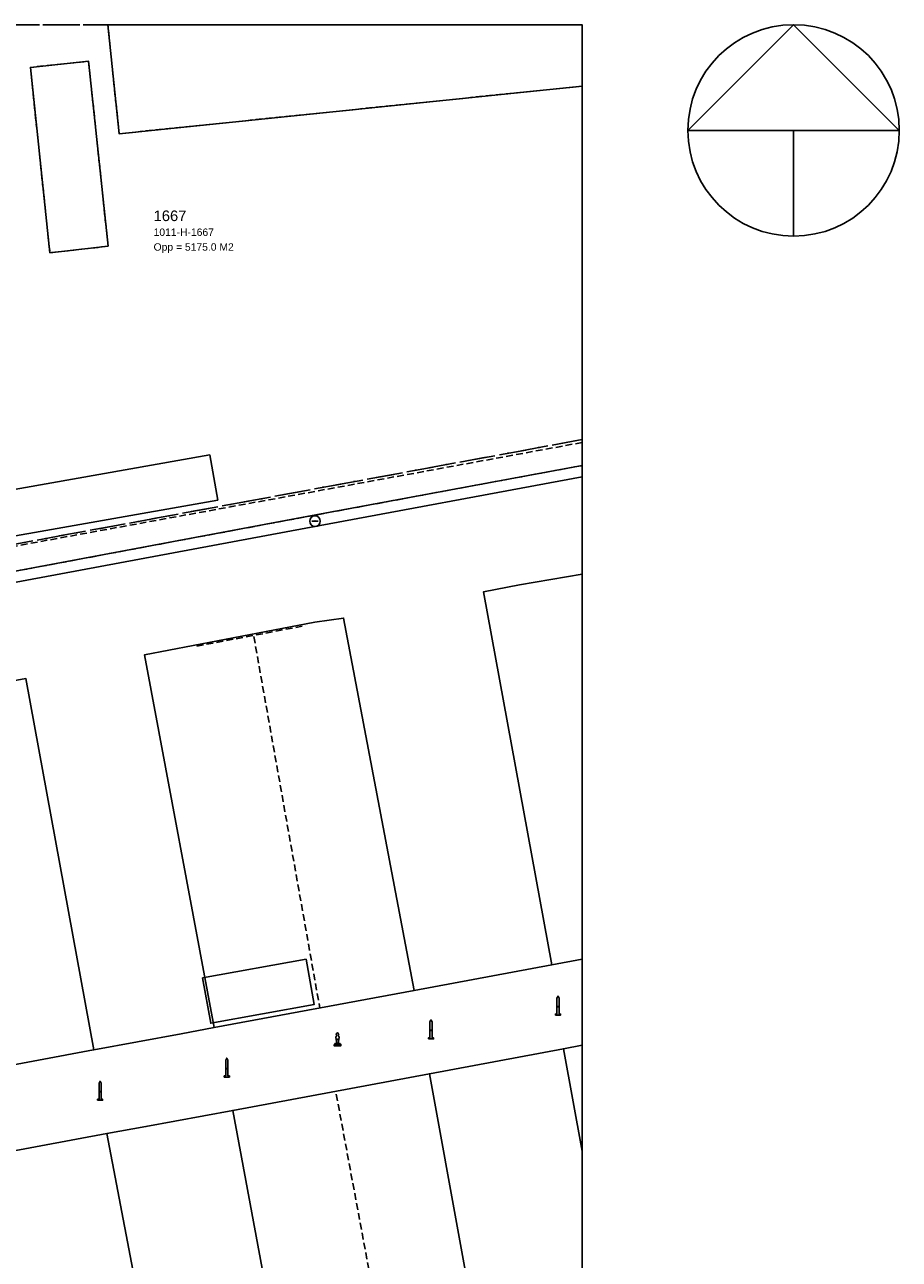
# Model space of a CAD drawing. Header units: millimetres. Extents: x 164728506 to 164943506, y 402859234 to 403059398.
# Tile 14 of 14: x 164902140 to 164943506, y 403001008 to 403059398. Entities that reach past the tile are written whole.
import ezdxf

# ---------------------------------------------------------------- set-up
doc = ezdxf.new("R2010")
doc.units = ezdxf.units.MM
doc.header["$LTSCALE"] = 100
for name, pattern in [('BORDER', [44.45, 12.7, -6.35, 12.7, -6.35, 0, -6.35]), ('HIDDEN', [9.525, 6.35, -3.175]), ('HIDDEN2', [4.7625, 3.175, -1.5875])]:
    doc.linetypes.add(name, pattern=pattern)
for name, color, linetype in [('GEBOUWINSTALLATIE', 7, 'Continuous'), ('K--L9000_PERCEEL', 210, 'BORDER'), ('KADASTRALE_CODE', 7, 'Continuous'), ('KADASTRALE_OPPERVLAK', 7, 'Continuous'), ('NOORDPIJL', 8, 'Continuous'), ('ONBEGROEIDTERREINDEEL', 15, 'HIDDEN2'), ('PAAL', 14, 'Continuous'), ('PAND', 240, 'Continuous'), ('PERCEELNUMMER', 7, 'Continuous'), ('PUT', 8, 'Continuous'), ('RASTERVERDELING', 8, 'HIDDEN'), ('SCHEIDING', 14, 'HIDDEN2'), ('STRAATMEUBILAIR', 14, 'Continuous'), ('WEGDEEL', 8, 'Continuous')]:
    doc.layers.add(name, color=color, linetype=linetype)
doc.styles.get("Standard").update_dxf_attribs({"font": 'arial.ttf'})

# ---------------------------------------------------------------- blocks, each defined once
blk = doc.blocks.new('NOORDPIJL')
at = {"flags": 128}
for points in [[(-5000, 0), (5000, 0), (0, 5000), (-5000, 0)], [(0, 0), (0, -5000)]]:
    blk.add_lwpolyline(points, dxfattribs=at)
blk.add_circle((0, 0), 5000)
blk = doc.blocks.new('PAAL')
at = {"flags": 128}
blk.add_lwpolyline([(-120, -400), (120, -400), (120, -350), (50, -350), (50, 400), (0, 500), (-50, 400), (-50, -350), (-120, -350), (-120, -400)], dxfattribs=at)
blk.add_point((0, 0))
blk = doc.blocks.new('PUT')
at = {"flags": 128}
blk.add_lwpolyline([(-150, 0), (150, 0)], dxfattribs=at)
blk.add_circle((0, 0), 250)
blk.add_point((0, 0))
blk = doc.blocks.new('KUNSTOBJECT')
blk.add_lwpolyline([(-35, -191), (-111, -191), (-111, -243), (111, -243), (111, -191), (35, -191), (80, 107), (30, 197, 3.728977), (-30, 197), (-80, 107)], format="xyb", close=True)
blk.add_lwpolyline([(-158, -243), (-158, -307), (158, -307), (158, -243)], close=True)
blk.add_point((0, 0))

msp = doc.modelspace()

# ---------------------------------------------------------------- linework, layer by layer
at = {"layer": 'GEBOUWINSTALLATIE', "flags": 128}
for points in [[(164911268, 403036915), (164910890, 403039053), (164892904, 403035876), (164893282, 403033738), (164911268, 403036915)], [(164915446, 403015205), (164910553, 403014319), (164910942, 403012174), (164915834, 403013060), (164915446, 403015205)]]:
    msp.add_lwpolyline(points, dxfattribs=at)
at = {"layer": 'K--L9000_PERCEEL', "flags": 128}
for points in [[(164728506, 403040476.125252), (164729171, 403039335), (164735004, 403010031), (164739536, 402987305), (164737267, 402986879), (164735535, 402986565), (164741518, 402955704), (164747148, 402926452), (164747963, 402926229), (164748753, 402926007), (164754285, 402895241), (164760455, 402860816), (164760709.125431, 402859398), (164801639.096418, 402859398), (164801014, 402862784), (164813826, 402865135), (164816896, 402865698), (164815160.185277, 402859398), (164846862.306409, 402859398), (164913849, 402872140), (164914838, 402874023), (164928506, 402876621.118342), (164928506, 403039774.590729), (164861492, 403027425), (164855269.358473, 403059398), (164836509.14906, 403059398), (164837365, 403054238), (164835717, 403053917), (164737911, 403034876), (164737857, 403034866), (164732382, 403045816), (164731355, 403047870), (164728506, 403053568), (164728506, 403040476.125252)], [(164855269.358473, 403059398), (164861492, 403027425), (164928506, 403039774.590729), (164928506, 403059398), (164855269.358473, 403059398)]]:
    msp.add_lwpolyline(points, dxfattribs=at)
at = {"layer": 'ONBEGROEIDTERREINDEEL', "flags": 128}
for points in [[(164928506, 403059398), (164928506, 403056494.670094), (164906605, 403054242), (164906074.586237, 403059398), (164892959.669944, 403059398), (164893946, 403050937), (164870732, 403048268), (164871139, 403043060), (164872764, 403043190), (164873021, 403040773), (164873442, 403036824), (164873757, 403034059), (164887450, 403036590), (164887860, 403034310), (164885540, 403033890), (164886135, 403030679), (164886873, 403030824), (164888259, 403031097), (164892268, 403031784), (164915485, 403036133), (164928506, 403038551.681792), (164928506, 403059398), (164928506, 403059398)], [(164906083, 403048920), (164903330, 403048610), (164902407, 403057380), (164905162, 403057670), (164906083, 403048920)]]:
    msp.add_lwpolyline(points, dxfattribs=at)
at = {"layer": 'PAND', "flags": 128}
for points in [[(164906074.586237, 403059398), (164906605, 403054242), (164928506, 403056494.670094), (164928506, 403059398), (164906074.586237, 403059398)], [(164906083, 403048920), (164905162, 403057670), (164902407, 403057380), (164903330, 403048610), (164906083, 403048920)]]:
    msp.add_lwpolyline(points, dxfattribs=at)
at = {"layer": 'RASTERVERDELING', "flags": 128}
msp.add_lwpolyline([(164728506, 402859398), (164928506, 402859398), (164928506, 403059398), (164728506, 403059398), (164728506, 402859398)], dxfattribs=at)
at = {"layer": 'SCHEIDING', "flags": 128}
for points in [[(164928506, 403039637.659269), (164915445, 403037247), (164888188, 403032274), (164887279, 403032108), (164885931, 403031862)], [(164910277, 403030006), (164915426, 403030981)], [(164912977, 403030460), (164916101, 403012880)], [(164916876, 403008817), (164922867, 402976595)]]:
    msp.add_lwpolyline(points, dxfattribs=at)
at = {"layer": 'WEGDEEL', "flags": 128}
for points in [[(164928506, 403038551.681792), (164915485, 403036133), (164892268, 403031784), (164888259, 403031097), (164886873, 403030824), (164886135, 403030679), (164886234, 403030148), (164915443, 403035586), (164928506, 403038011.483761), (164928506, 403038551.681792)], [(164928506, 402963582.651667), (164928506, 403038011.483761), (164915443, 403035586), (164886234, 403030148), (164886530, 403028550), (164874330, 403026290), (164873493, 403030911)], [(164899708, 403028016), (164902198, 403028473), (164905405, 403010911), (164909542, 403011678), (164911098, 403011967), (164907799, 403029590), (164915858, 403031136), (164917222, 403031334), (164920558, 403013723), (164920564, 403013724), (164927067, 403014939), (164923834, 403032569), (164925542, 403032899), (164928506, 403033415.761652), (164928506, 403006116.44304)], [(164925542, 403032899), (164923834, 403032569), (164927067, 403014939), (164928506, 403015207.93932), (164928506, 403033415.761652), (164925542, 403032899)], [(164915858, 403031136), (164907799, 403029590), (164911098, 403011967), (164920558, 403013723), (164917222, 403031334), (164915858, 403031136)], [(164899708, 403028016), (164892028, 403026577), (164895228, 403009002), (164905393, 403010909), (164905405, 403010911), (164902198, 403028473), (164899708, 403028016)], [(164928506, 403015207.93932), (164927067, 403014939), (164920564, 403013724), (164920558, 403013723), (164911098, 403011967), (164909542, 403011678), (164905405, 403010911), (164905393, 403010909), (164895228, 403009002), (164889723, 403007969), (164884851, 403007055), (164883198, 403006745), (164872269, 403004691), (164871735, 403004591), (164865881, 403003491), (164853074, 403001085), (164852701, 403003052), (164850743, 403002675), (164846470, 403001852), (164847579, 402995999)], [(164873858, 403000932), (164883832, 403002805), (164885320, 403003084), (164890352, 403004028), (164896119, 403005109), (164896145, 403005114), (164906028, 403006957), (164907871, 403007288), (164911981, 403008052), (164921279, 403009782), (164927621, 403010964), (164928506, 403011128.908015), (164928506, 403015207.93932)], [(164928506, 403006116.44304), (164927621, 403010964), (164921279, 403009782), (164927221, 402977143)], [(164928506, 403011128.908015), (164927621, 403010964), (164928506, 403006116.44304), (164928506, 403011128.908015)], [(164921279, 403009782), (164911981, 403008052), (164918065, 402975272), (164927221, 402977143), (164921279, 403009782)], [(164918065, 402975272), (164911981, 403008052), (164907871, 403007288), (164906028, 403006957), (164912255, 402974316)], [(164906028, 403006957), (164896145, 403005114), (164901872, 402974950), (164901870, 402974945), (164902326, 402972476), (164904740, 402972931), (164912255, 402974316), (164906028, 403006957)]]:
    msp.add_lwpolyline(points, dxfattribs=at)

# ---------------------------------------------------------------- block references
at = {"layer": 'NOORDPIJL'}
msp.add_blockref('NOORDPIJL', (164938506, 403054398), dxfattribs=at)
at = {"layer": 'PAAL'}
for p in [(164927364, 403012955), (164921355, 403011832), (164911700, 403010029), (164905707, 403008931)]:
    msp.add_blockref('PAAL', p, dxfattribs=at)
at = {"layer": 'PUT'}
msp.add_blockref('PUT', (164915871, 403035919), dxfattribs=at)
at = {"layer": 'STRAATMEUBILAIR'}
msp.add_blockref('KUNSTOBJECT', (164916934, 403011412), dxfattribs=at)

# ---------------------------------------------------------------- texts
at = {"layer": 'KADASTRALE_CODE'}
msp.add_text('1011-H-1667', height=350, dxfattribs=at).set_placement((164908236, 403049410))
at = {"layer": 'KADASTRALE_OPPERVLAK'}
msp.add_text('Opp = 5175.0 M2', height=350, dxfattribs=at).set_placement((164908236, 403048710))
at = {"layer": 'PERCEELNUMMER'}
msp.add_text('1667', height=500, dxfattribs=at).set_placement((164908236, 403050110))

doc.saveas('drawing.dxf')
